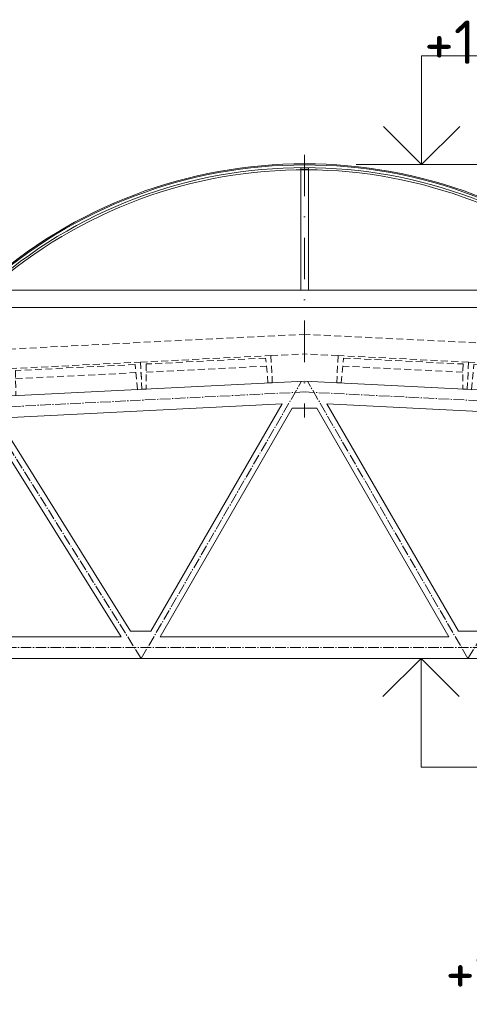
# Model space of a CAD drawing. Header units: millimetres. Extents: x -746391 to 410178, y -169697 to 100555.
# Tile 162 of 179: x 360011 to 364141, y -158566 to -149515. Entities that reach past the tile are written whole.
import ezdxf
from ezdxf.enums import TextEntityAlignment as Align

# ---------------------------------------------------------------- set-up
doc = ezdxf.new("R2010")
doc.units = ezdxf.units.MM
for name, pattern in [('AM_DIN_G_W050', [13.75, 9.75, -1.5, 1, -1.5]), ('CENTERX2', [101.6, 63.5, -12.7, 12.7, -12.7]), ('DASHDOT', [25.4, 12.7, -6.35, 0, -6.35]), ('HIDDEN', [9.525, 6.35, -3.175])]:
    doc.linetypes.add(name, pattern=pattern)
doc.layers.get('0').update_dxf_attribs({"color": 9})
for name, color, linetype, lineweight in [('A99_N_kce-pohl', 9, 'Continuous', 9), ('A99_N_kce-rez-sil', 9, 'Continuous', 18), ('A99_N_koty-200-vysk', 9, 'Continuous', 9), ('A99_S_kce-pohl', 9, 'Continuous', 5), ('A99_S_kce-rez-ten', 9, 'Continuous', 9), ('A99_S_osy', 9, 'CENTERX2', 5)]:
    doc.layers.add(name, color=color, linetype=linetype, lineweight=lineweight)
doc.styles.add('A99_kota', font='isocpeur.ttf', dxfattribs={"height": 2})

# ---------------------------------------------------------------- blocks, each defined once
blk = doc.blocks.new('*U21')
at = {"color": 0, "linetype": 'ByBlock', "lineweight": -2}
blk.add_line((-3, 0), (7, 0), dxfattribs=at)
for points in [[(0, 0), (0, 5), (0, 5), (9.7, 5)], [(-1.75, 1.75), (0, 0), (1.75, 1.75)]]:
    blk.add_lwpolyline(points, dxfattribs=at)
at = {"color": 0, "linetype": 'ByBlock', "lineweight": -2, "style": 'A99_kota'}
for tag, p in [('VYSKA', (9.2, 7.75)), ('POPIS', (9.2, 4.5))]:
    blk.add_attdef(tag, text='', height=2, dxfattribs=at).set_placement(p, align=Align.TOP_RIGHT)
blk = doc.blocks.new('*U27')
at = {"color": 0, "linetype": 'ByBlock', "lineweight": -2}
blk.add_line((-3, 0), (7, 0), dxfattribs=at)
for points in [[(-1.75, -1.75), (0, 0), (1.75, -1.75)], [(0, 0), (0, -5), (0, -5), (9.7, -5)]]:
    blk.add_lwpolyline(points, dxfattribs=at)
at = {"color": 0, "linetype": 'ByBlock', "lineweight": -2, "style": 'A99_kota'}
for tag, p in [('VYSKA', (9.2, -2.25)), ('POPIS', (9.2, -5.5))]:
    blk.add_attdef(tag, text='', height=2, dxfattribs=at).set_placement(p, align=Align.TOP_RIGHT)

msp = doc.modelspace()

# ---------------------------------------------------------------- linework, layer by layer
at = {"layer": 'A99_N_kce-pohl', "lineweight": 5}
for points in [[(362592.5, -150892.5), (362592.5, -152002.5)], [(362662.5, -150892.5), (362662.5, -152002.5)], [(359885, -152002.5), (362627.5, -152002.5)], [(365368, -152002.5), (362627.5, -152002.5)]]:
    msp.add_lwpolyline(points, dxfattribs=at)
at = {"layer": 'A99_N_kce-pohl', "linetype": 'Continuous', "lineweight": 5}
for radius, start, end in [(4410, 47.90791, 132.09209), (4355, 47.90451, 131.56924)]:
    msp.add_arc((362627.5, -155250), radius, start, end, dxfattribs=at)
at = {"layer": 'A99_N_kce-rez-sil', "color": 1, "lineweight": 9}
msp.add_lwpolyline([(362592.5, -150877.5), (362592.5, -150892.5), (362662.5, -150892.5), (362662.5, -150877.5)], close=True, dxfattribs=at)
at = {"layer": 'A99_N_kce-rez-sil', "color": 1, "linetype": 'Continuous', "lineweight": 5}
for radius, start, end in [(4400, 47.90791, 132.09209), (4375, 47.90603, 132.09397)]:
    msp.add_arc((362627.5, -155250), radius, start, end, dxfattribs=at)
at = {"layer": 'A99_S_kce-pohl', "lineweight": 5}
for points in [[(362627.5, -152837.5), (353627.5, -153287.5)], [(362627.5, -152837.5), (371627.5, -153287.5)], [(362422.4, -153048), (359806, -153178.8)], [(361214.3, -155137.5), (362422.4, -153048)], [(362832.6, -153048), (365449, -153178.8)], [(364040.7, -155137.5), (362832.6, -153048)], [(361300.9, -155187.5), (362515, -153087.5)], [(362627.5, -153087.5), (362515, -153087.5)], [(362627.5, -153087.5), (362740, -153087.5)], [(363954.1, -155187.5), (362740, -153087.5)], [(361030.2, -155137.5), (359806, -153178.8)], [(360943.5, -155187.5), (359722, -153233.1)], [(360943.5, -155187.5), (358311.5, -155187.5)], [(361214.3, -155137.5), (361030.2, -155137.5)], [(362627.5, -155187.5), (361300.9, -155187.5)], [(362627.5, -155187.5), (363954.1, -155187.5)], [(364040.7, -155137.5), (364224.8, -155137.5)], [(362627.5, -155387.5), (354932.8, -155387.5)], [(362627.5, -155387.5), (370322.2, -155387.5)]]:
    msp.add_lwpolyline(points, dxfattribs=at)
at = {"layer": 'A99_S_kce-pohl', "color": 253, "linetype": 'AM_DIN_G_W050', "lineweight": 0, "ltscale": 10}
for points in [[(361127.5, -155387.5), (362601.1, -152838.8)], [(364127.5, -155387.5), (362653.9, -152838.8)], [(362632.5, -152937.4), (353632.5, -153387.4)], [(362622.5, -152937.4), (371622.5, -153387.4)], [(361127.5, -155387.5), (359627.5, -152987.5)], [(364127.5, -155387.5), (365627.5, -152987.5)], [(354932.8, -155287.5), (354932.8, -155287.5), (362627.5, -155287.5)], [(370322.2, -155287.5), (370322.2, -155287.5), (362627.5, -155287.5)]]:
    msp.add_lwpolyline(points, dxfattribs=at)
at = {"layer": 'A99_S_kce-rez-ten', "lineweight": 0}
msp.add_lwpolyline([(365370, -152162.5), (359885, -152162.5)], dxfattribs=at)
at = {"layer": 'A99_S_kce-rez-ten', "linetype": 'HIDDEN', "lineweight": 0, "ltscale": 10}
for points in [[(359913.2, -152542.9), (362627.5, -152407.3)], [(365341.8, -152542.9), (362627.5, -152407.3)], [(362319.2, -152603), (362627.5, -152587.5)], [(362935.8, -152603), (362627.5, -152587.5)], [(359973.6, -152815.3), (361078.7, -152760)], [(361172.1, -152755.4), (362277.2, -152700.2)], [(364082.9, -152755.4), (362977.8, -152700.2)]]:
    msp.add_lwpolyline(points, dxfattribs=at)
for points in [[(359934.6, -152972.4), (359922.2, -152722.7), (361120.7, -152662.8), (361133.1, -152912.5), (361093.2, -152914.5), (361071.7, -152685.3), (359973.1, -152740.2), (359974.6, -152970.4)], [(361133.1, -152912.5), (361120.7, -152662.8), (362319.2, -152603), (362331.6, -152852.6), (362291.7, -152854.6), (362270.2, -152625.4), (361171.6, -152680.3), (361173.1, -152910.5)], [(364121.9, -152912.5), (364134.3, -152662.8), (362935.8, -152603), (362923.4, -152852.6), (362963.3, -152854.6), (362984.8, -152625.4), (364083.4, -152680.3), (364081.9, -152910.5)], [(365320.4, -152972.4), (365332.8, -152722.7), (364134.3, -152662.8), (364121.9, -152912.5), (364161.8, -152914.5), (364183.3, -152685.3), (365281.9, -152740.2), (365280.4, -152970.4)]]:
    msp.add_lwpolyline(points, close=True, dxfattribs=at)
at = {"layer": 'A99_S_osy', "linetype": 'DASHDOT', "lineweight": 5, "ltscale": 30}
msp.add_lwpolyline([(362627.5, -150757.5), (362627.5, -153171.4)], dxfattribs=at)

# ---------------------------------------------------------------- block references
at = {"layer": 'A99_N_koty-200-vysk', "lineweight": 5}
ref = msp.add_blockref('*U21', (363702.5, -150847.5), dxfattribs=dict(at, xscale=200, yscale=200, zscale=200))
ref.add_attrib('VYSKA', '+15,560', dxfattribs={"layer": '0', "color": 0, "linetype": 'ByBlock', "lineweight": -2, "height": 400, "style": 'A99_kota'}).set_placement((365482.6, -149522.5), align=Align.TOP_RIGHT)
ref = msp.add_blockref('*U27', (363697.5, -155387.5), dxfattribs=dict(at, xscale=200, yscale=200, zscale=200))
ref.add_attrib('VYSKA', '+11,120', dxfattribs={"layer": '0', "color": 0, "linetype": 'ByBlock', "lineweight": -2, "height": 400, "style": 'A99_kota'}).set_placement((365477.6, -158062.5), align=Align.TOP_RIGHT)

doc.saveas('drawing.dxf')
